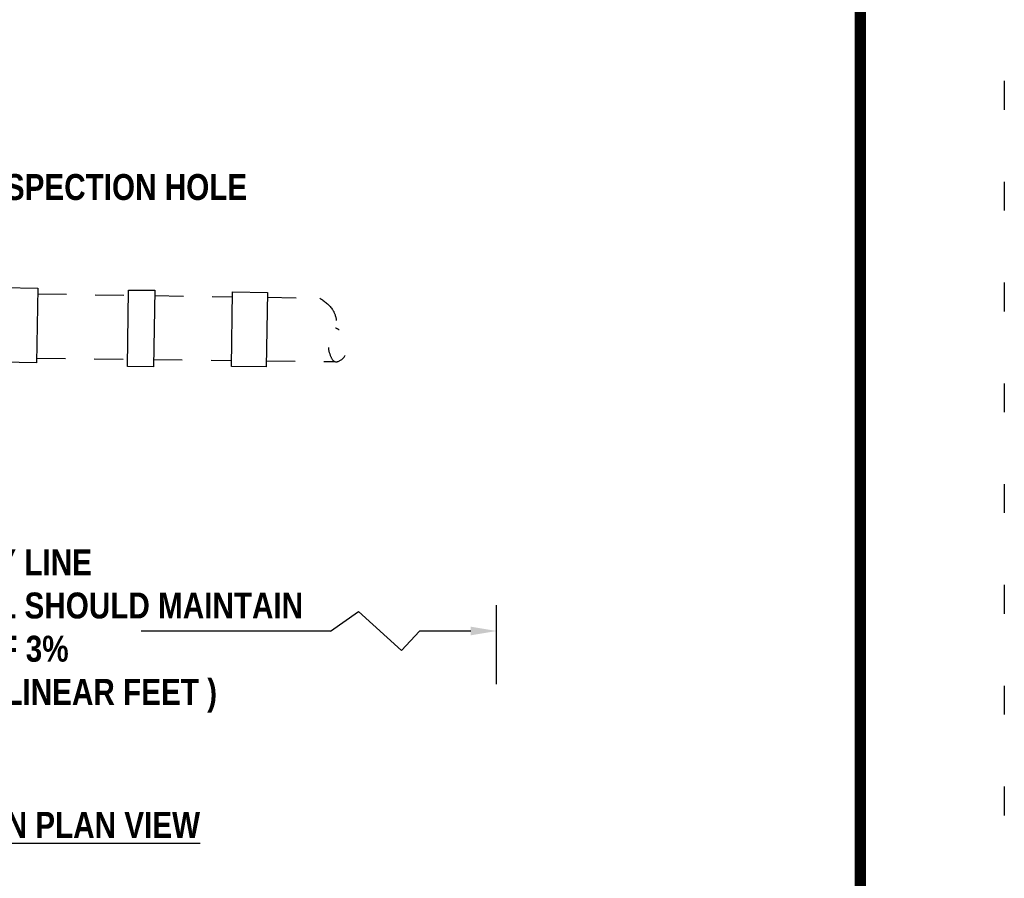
# Model space of a CAD drawing. Header units: feet. Extents: x 12.9 to 21.4, y -2.9 to 8.1.
# Tile 178 of 179: x 17.9 to 21.4, y 0.1 to 3.1. Entities that reach past the tile are written whole.
import ezdxf
from ezdxf.enums import TextEntityAlignment as Align

# ---------------------------------------------------------------- set-up
doc = ezdxf.new("R2010")
doc.units = ezdxf.units.FT
doc.header["$MEASUREMENT"] = 0
doc.linetypes.add('ACAD_ISO02W100', pattern=[15, 12, -3])
doc.linetypes.add('DOT2', pattern=[0.125, 0, -0.125])
doc.layers.get('0').update_dxf_attribs({"linetype": 'CONTINUOUS'})
doc.layers.get('DEFPOINTS').update_dxf_attribs({"linetype": 'CONTINUOUS'})
for name, color, linetype in [('BORDER', 7, 'CONTINUOUS'), ('DIMENSIONS', 7, 'CONTINUOUS'), ('SEWER', 3, 'CONTINUOUS'), ('TEXT', 7, 'CONTINUOUS')]:
    doc.layers.add(name, color=color, linetype=linetype)
doc.styles.add('TECHNICAL', font='techb___.ttf')
doc.dimstyles.get("Standard").update_dxf_attribs({"dimtxt": 0.18, "dimasz": 0.18, "dimexe": 0.18, "dimexo": 0.0625, "dimgap": 0.09, "dimtad": 0, "dimtih": 1, "dimtoh": 1, "dimdec": 4, "dimzin": 0, "dimdsep": 46, "dimtxsty": 'Standard', "dimcen": 0.09, "dimadec": 0, "dimazin": 0, "dimtfac": 1, "dimtdec": 4, "dimtofl": 0, "dimtmove": 0, "dimatfit": 3, "dimfxl": 1, "dimtolj": 1, "dimtzin": 0, "dimarcsym": 0})

msp = doc.modelspace()

# ---------------------------------------------------------------- linework, layer by layer
at = {"color": 7, "linetype": 'ByBlock'}
for p, q in [((19.60252, 0.74744), (19.60252, 1.02216)), ((19.02581, 0.93216), (18.36732, 0.93216)), ((19.51252, 0.93216), (19.3351, 0.93216))]:
    msp.add_line(p, q, dxfattribs=at)
msp.add_lwpolyline([(19.02581, 0.93216), (19.12306, 0.99966), (19.27162, 0.86467), (19.3351, 0.93216)], dxfattribs=at)
msp.add_solid([(19.51252, 0.94716), (19.51252, 0.91716), (19.60252, 0.93216)], dxfattribs=at)
at = {"layer": 'BORDER', "color": 7, "const_width": 0.04}
msp.add_lwpolyline([(13.36586, -2.40798), (13.36586, 7.59202), (20.86586, 7.59202), (20.86586, -2.40798)], close=True, dxfattribs=at)
at = {"layer": 'DEFPOINTS', "color": 7, "linetype": 'DOT2', "ltscale": 2}
msp.add_lwpolyline([(12.86586, -2.90798), (12.86586, 8.09202), (21.36586, 8.09202), (21.36586, -2.90798)], close=True, dxfattribs=at)
at = {"layer": 'DEFPOINTS', "color": 7, "linetype": 'ByBlock'}
for p in [(19.60252, 0.93216), (19.60252, 0.71619)]:
    msp.add_point(p, dxfattribs=at)
at = {"layer": 'SEWER', "color": 7}
for points in [[(17.88335, 1.86574), (17.88721, 2.12498), (18.00839, 2.12297), (18.00449, 1.86383)], [(18.32069, 1.85084), (18.32431, 2.11626), (18.41494, 2.11525), (18.41022, 1.85004)], [(18.68098, 1.85093), (18.68484, 2.11018), (18.80602, 2.10816), (18.80212, 1.84902)]]:
    msp.add_lwpolyline(points, close=True, dxfattribs=at)
at = {"layer": 'SEWER', "color": 7, "linetype": 'ACAD_ISO02W100', "ltscale": 0.005}
for points in [[(18.00809, 2.10294), (18.32406, 2.09819)], [(18.41461, 2.09682), (18.68458, 2.09276)], [(18.80576, 2.09094), (18.98816, 2.0882)], [(18.00473, 1.87959), (18.32104, 1.87596)], [(18.41067, 1.87493), (18.68129, 1.87183)], [(18.80244, 1.87044), (19.04072, 1.86771)]]:
    msp.add_lwpolyline(points, dxfattribs=at)
msp.add_spline([(18.98816, 2.0882), (19.0312, 2.05018), (19.04522, 2.01215), (19.04323, 1.98413), (19.03022, 1.9521), (19.01822, 1.92308), (19.02323, 1.89305), (19.04072, 1.86771), (19.07128, 1.8816), (19.08428, 1.91509), (19.08054, 1.94638), (19.06224, 1.97313), (19.04323, 1.98413)], degree=3, dxfattribs=at)

# ---------------------------------------------------------------- texts
at = {"color": 7, "linetype": 'ByBlock', "insert": (17.46857, 0.93216), "char_height": 0.09, "attachment_point": 5, "style": 'TECHNICAL'}
msp.add_mtext('\\A1;10\' MAX. TO PROPERTY LINE\\PNOTE: 4" SANITARY SEWER LATERAL SHOULD MAINTAIN\\PA MINIMUM SLOPE OF 3% \\P(3 FOOT DROP FOR EVERY 100 LINEAR FEET ) ', dxfattribs=at)
at = {"layer": 'DIMENSIONS', "color": 7, "insert": (17.30997, 2.51891), "char_height": 0.09, "attachment_point": 1, "style": 'TECHNICAL'}
msp.add_mtext('SERVICE INSPECTION HOLE', dxfattribs=at)
at = {"layer": 'TEXT', "color": 7, "style": 'TECHNICAL'}
msp.add_text('%%USEWER SERVICE CONNECTION PLAN VIEW', height=0.09, dxfattribs=at).set_placement((18.57252, 0.25888), align=Align.MIDDLE_RIGHT)

# ---------------------------------------------------------------- leaders
at = {"layer": 'DIMENSIONS', "color": 7, "annotation_type": 0, "has_hookline": 1, "hookline_direction": 0, "text_width": 1.63829}
msp.add_leader([(17.00613, 2.16044), (17.17497, 2.47391), (17.26497, 2.47391)], dimstyle='Standard', override={"dimscale": 0.5, "dimtxsty": 'TECHNICAL', "dimclrt": 7}, dxfattribs=at)

doc.saveas('drawing.dxf')
